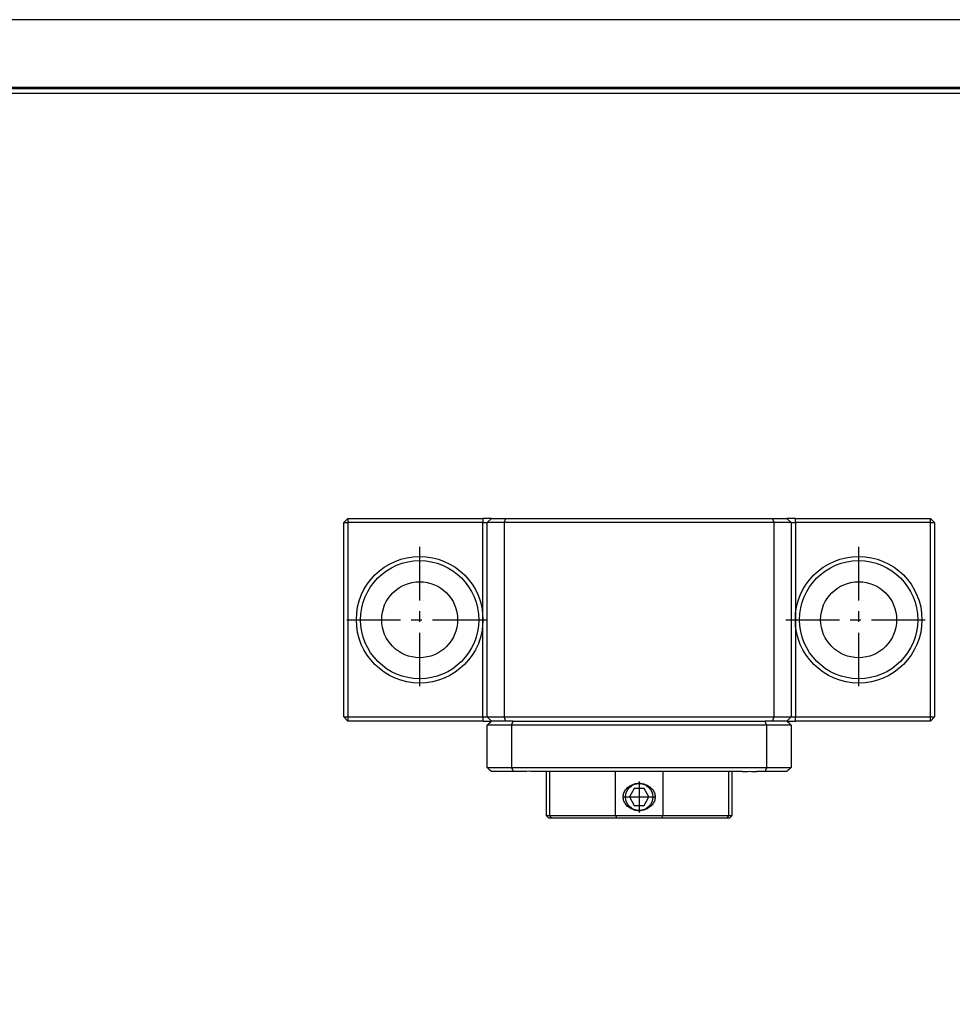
# Model space of a CAD drawing. Header units: millimetres. Extents: x 0 to 370, y 0 to 262.
# Tile 3 of 4: x 124 to 235, y 145 to 262. Entities that reach past the tile are written whole.
import ezdxf
from ezdxf.enums import TextEntityAlignment as Align

# ---------------------------------------------------------------- set-up
doc = ezdxf.new("R2010")
doc.units = ezdxf.units.MM
doc.linetypes.add('CENTER', pattern=[50.8, 31.75, -6.35, 6.35, -6.35])
for name, color, linetype in [('center', 1, 'CENTER'), ('L1', 7, 'CONTINUOUS'), ('OUTLINE', 7, 'CONTINUOUS')]:
    doc.layers.add(name, color=color, linetype=linetype)

# ---------------------------------------------------------------- blocks, each defined once
blk = doc.blocks.new('표제란')
at = {"layer": 'L1', "color": 0}
blk.add_line((297, 210), (0, 210), dxfattribs=at)
at = {"layer": 'L1', "const_width": 0.25}
blk.add_lwpolyline([(290.5, 6.5), (290.5, 203.5), (10, 203.5), (10, 6.5)], close=True, dxfattribs=at)
at = {"layer": 'L1'}
blk.add_lwpolyline([(290, 7), (290, 203), (10.5, 203), (10.5, 7)], close=True, dxfattribs=at)
for tag, p in [('필렛', (179.25, 10.9)), ('모따기', (179.25, 8.3))]:
    blk.add_attdef(tag, text='', height=1.15, dxfattribs=at).set_placement(p, align=Align.MIDDLE_LEFT)
at = {"layer": 'OUTLINE', "ltscale": 0.5}
for tag, p, height in [('도번', (251.181, 15.642), 2.5), ('SCALE', (253.781, 9.553), 1.2), ('DATE', (277.02, 9.511), 1.2)]:
    blk.add_attdef(tag, p, '', height=height, dxfattribs=at)

msp = doc.modelspace()

# ---------------------------------------------------------------- linework, layer by layer
at = {"layer": 'center', "ltscale": 0.2}
for p, q in [((171.6477, 199.3056), (171.6477, 182.0556)), ((223.6477, 199.3056), (223.6477, 182.0556)), ((163.0227, 190.6806), (180.2727, 190.6806)), ((215.0227, 190.6806), (232.2727, 190.6806)), ((197.6477, 171.5321), (197.6477, 167.8291)), ((195.7962, 169.6806), (199.4992, 169.6806))]:
    msp.add_line(p, q, dxfattribs=at)
at = {"layer": 'OUTLINE'}
for p, q in [((163.1477, 202.6806), (162.6477, 202.1806)), ((162.6477, 202.1806), (163.1477, 202.1806)), ((162.6477, 179.1806), (162.6477, 202.1806)), ((163.1477, 202.6806), (163.1477, 202.1806)), ((163.1477, 202.6806), (179.1477, 202.6806)), ((179.1477, 202.1806), (163.1477, 202.1806)), ((163.1477, 202.1806), (163.1477, 179.1806)), ((179.1477, 202.6806), (179.1477, 202.1806)), ((179.6477, 202.6806), (179.1477, 202.6806)), ((179.1477, 202.1806), (179.6477, 202.1806)), ((179.1477, 190.6806), (179.1477, 202.1806)), ((180.1477, 202.6806), (179.6477, 202.1806)), ((180.1477, 202.6806), (179.6477, 202.6806)), ((181.6477, 202.1806), (179.6477, 202.1806)), ((179.6477, 179.1806), (179.6477, 202.1806)), ((180.1477, 202.6806), (181.8548, 202.6806)), ((181.6477, 202.1806), (181.8548, 202.6806)), ((213.6477, 202.1806), (181.6477, 202.1806)), ((181.6477, 202.1806), (181.6477, 179.1806)), ((181.8548, 202.6806), (213.4406, 202.6806)), ((213.6477, 202.1806), (213.4406, 202.6806)), ((213.4406, 202.6806), (215.1477, 202.6806)), ((215.6477, 202.1806), (213.6477, 202.1806)), ((213.6477, 179.1806), (213.6477, 202.1806)), ((215.6477, 202.1806), (215.1477, 202.6806)), ((215.6477, 202.6806), (215.1477, 202.6806)), ((216.1477, 202.6806), (215.6477, 202.6806)), ((215.6477, 202.1806), (215.6477, 179.1806)), ((215.6477, 202.1806), (216.1477, 202.1806)), ((216.1477, 202.1806), (216.1477, 202.6806)), ((216.1477, 202.6806), (232.1477, 202.6806)), ((216.1477, 202.1806), (216.1477, 190.6806)), ((232.1477, 202.1806), (216.1477, 202.1806)), ((232.1477, 202.1806), (232.1477, 202.6806)), ((232.6477, 202.1806), (232.1477, 202.6806)), ((232.1477, 179.1806), (232.1477, 202.1806)), ((232.1477, 202.1806), (232.6477, 202.1806)), ((232.6477, 202.1806), (232.6477, 179.1806)), ((179.1477, 179.1806), (179.1477, 190.6806)), ((216.1477, 190.6806), (216.1477, 179.1806)), ((162.6477, 179.1806), (163.1477, 179.1806)), ((162.6477, 179.1806), (163.1477, 178.6806)), ((163.1477, 179.1806), (179.1477, 179.1806)), ((163.1477, 179.1806), (163.1477, 178.6806)), ((179.1477, 178.6806), (163.1477, 178.6806)), ((179.1477, 179.1806), (179.6477, 179.1806)), ((179.1477, 179.1806), (179.1477, 178.6806)), ((179.1477, 178.6806), (179.6477, 178.6806)), ((179.6477, 179.1806), (181.6477, 179.1806)), ((180.1477, 178.6806), (179.6477, 179.1806)), ((179.6477, 178.6806), (180.1477, 178.6806)), ((181.8548, 178.6806), (180.1477, 178.6806)), ((181.6477, 179.1806), (213.6477, 179.1806)), ((181.8548, 178.6806), (181.6477, 179.1806)), ((182.7229, 178.6806), (181.8548, 178.6806)), ((182.7229, 178.6806), (212.5725, 178.6806)), ((213.4406, 178.6806), (212.5725, 178.6806)), ((213.4406, 178.6806), (213.6477, 179.1806)), ((215.1477, 178.6806), (213.4406, 178.6806)), ((213.6477, 179.1806), (215.6477, 179.1806)), ((215.6477, 179.1806), (215.1477, 178.6806)), ((215.1477, 178.6806), (215.6477, 178.6806)), ((215.6477, 179.1806), (216.1477, 179.1806)), ((215.6477, 178.6806), (216.1477, 178.6806)), ((216.1477, 178.6806), (216.1477, 179.1806)), ((216.1477, 179.1806), (232.1477, 179.1806)), ((232.1477, 178.6806), (216.1477, 178.6806)), ((232.1477, 179.1806), (232.6477, 179.1806)), ((232.1477, 178.6806), (232.1477, 179.1806)), ((232.1477, 178.6806), (232.6477, 179.1806)), ((182.5397, 178.1806), (179.6477, 178.1806)), ((179.6477, 173.1806), (179.6477, 178.1806)), ((212.7556, 178.1806), (182.5397, 178.1806)), ((182.5397, 178.1806), (182.5397, 173.1806)), ((215.6477, 178.1806), (212.7556, 178.1806)), ((212.7556, 173.1806), (212.7556, 178.1806)), ((215.6477, 178.1806), (215.6477, 173.1806)), ((179.6477, 173.1806), (182.5397, 173.1806)), ((181.3842, 172.6806), (180.1477, 172.6806)), ((182.7229, 172.6806), (181.3842, 172.6806)), ((182.5397, 173.1806), (212.7556, 173.1806)), ((183.7138, 172.6806), (182.7229, 172.6806)), ((209.8767, 172.6806), (185.4186, 172.6806)), ((186.6477, 172.6806), (186.6477, 167.4806)), ((187.0091, 172.6806), (187.0091, 167.4806)), ((194.8513, 167.4806), (194.8513, 172.6806)), ((200.4441, 172.6806), (200.4441, 167.4806)), ((208.2863, 167.4806), (208.2863, 172.6806)), ((208.6477, 167.4806), (208.6477, 172.6806)), ((212.5725, 172.6806), (211.5816, 172.6806)), ((213.9111, 172.6806), (212.5725, 172.6806)), ((212.7556, 173.1806), (215.6477, 173.1806)), ((215.1477, 172.6806), (213.9111, 172.6806)), ((197.0703, 170.6806), (196.493, 169.6806)), ((198.225, 170.6806), (197.0703, 170.6806)), ((198.8024, 169.6806), (198.225, 170.6806)), ((196.493, 169.6806), (197.0703, 168.6806)), ((198.225, 168.6806), (198.8024, 169.6806)), ((197.0703, 168.6806), (198.225, 168.6806)), ((186.6477, 167.4806), (186.9477, 167.1806)), ((186.6477, 167.4806), (187.0091, 167.4806)), ((187.279, 167.1806), (186.9477, 167.1806)), ((187.0091, 167.4806), (194.8513, 167.4806)), ((195.0056, 167.1806), (187.279, 167.1806)), ((194.8513, 167.4806), (200.4441, 167.4806)), ((200.2898, 167.1806), (195.0056, 167.1806)), ((208.0163, 167.1806), (200.2898, 167.1806)), ((200.4441, 167.4806), (208.2863, 167.4806)), ((208.3477, 167.1806), (208.0163, 167.1806)), ((208.2863, 167.4806), (208.6477, 167.4806)), ((208.3477, 167.1806), (208.6477, 167.4806))]:
    msp.add_line(p, q, dxfattribs=at)
for centre, radius in [((171.6477, 190.6806), 7.5), ((171.6477, 190.6806), 7), ((223.6477, 190.6806), 7.5), ((223.6477, 190.6806), 7), ((171.6477, 190.6806), 4.5), ((223.6477, 190.6806), 4.5), ((197.6477, 169.6806), 1.61)]:
    msp.add_circle(centre, radius, dxfattribs=at)
for points in [[(179.6477, 178.1806), (179.8144, 178.3474), (179.9811, 178.514), (180.1477, 178.6806)], [(182.5397, 178.1806), (182.6004, 178.3474), (182.6615, 178.514), (182.7229, 178.6806)], [(212.7556, 178.1806), (212.6949, 178.3474), (212.6339, 178.514), (212.5725, 178.6806)], [(215.6477, 178.1806), (215.4809, 178.3474), (215.3143, 178.514), (215.1477, 178.6806)], [(179.6477, 173.1806), (179.8144, 173.0139), (179.9811, 172.8472), (180.1477, 172.6806)], [(182.5397, 173.1806), (182.6004, 173.0139), (182.6615, 172.8472), (182.7229, 172.6806)], [(185.4186, 172.6806), (184.8503, 172.7349), (184.2821, 172.7349), (183.7138, 172.6806)], [(209.8767, 172.6806), (210.445, 172.7349), (211.0133, 172.7349), (211.5816, 172.6806)], [(212.7556, 173.1806), (212.6949, 173.0139), (212.6339, 172.8472), (212.5725, 172.6806)], [(215.6477, 173.1806), (215.4809, 173.0139), (215.3143, 172.8472), (215.1477, 172.6806)], [(187.0091, 167.4806), (187.0989, 167.3806), (187.1889, 167.2806), (187.279, 167.1806)], [(194.8513, 167.4806), (194.9029, 167.3806), (194.9543, 167.2806), (195.0056, 167.1806)], [(200.4441, 167.4806), (200.3925, 167.3806), (200.3411, 167.2806), (200.2898, 167.1806)], [(208.2863, 167.4806), (208.1964, 167.3806), (208.1064, 167.2806), (208.0163, 167.1806)]]:
    msp.add_open_spline(points, degree=3, dxfattribs=at)
for points, knots in [([(196.9353, 168.1923), (196.777, 168.2484), (196.6231, 168.3249), (196.3453, 168.5113), (196.2181, 168.6227), (195.9995, 168.8813), (195.9105, 169.0258), (195.7862, 169.3421), (195.7531, 169.5079), (195.7526, 169.8495), (195.7857, 170.0174), (195.9095, 170.3336), (195.9994, 170.4797), (196.2173, 170.7378), (196.3463, 170.8508), (196.6252, 171.0376), (196.7752, 171.1122), (196.9353, 171.1689)], [0, 0, 0, 0, 0.125, 0.125, 0.25, 0.25, 0.375, 0.375, 0.5, 0.5, 0.625, 0.625, 0.75, 0.75, 0.875, 0.875, 1, 1, 1, 1]), ([(196.9353, 171.1689), (197.0468, 171.2223), (197.1624, 171.2624), (197.4012, 171.3167), (197.5256, 171.3307), (197.8931, 171.3306), (198.1393, 171.2746), (198.3601, 171.1689)], [0, 0, 0, 0, 0.25, 0.25, 0.5, 0.5, 1, 1, 1, 1]), ([(198.3601, 171.1689), (198.5195, 171.1125), (198.6693, 171.0381), (198.9488, 170.8511), (199.0771, 170.7384), (199.2927, 170.4841), (199.3836, 170.3374), (199.5077, 170.0241), (199.5419, 169.8536), (199.543, 169.5167), (199.5101, 169.346), (199.3876, 169.0313), (199.2978, 168.8843), (198.9718, 168.4966), (198.6775, 168.3047), (198.3601, 168.1923)], [0, 0, 0, 0, 0.125, 0.125, 0.25, 0.25, 0.375, 0.375, 0.5, 0.5, 0.625, 0.625, 0.75, 0.75, 1, 1, 1, 1]), ([(198.3601, 168.1923), (198.14, 168.087), (197.8948, 168.0305), (197.5232, 168.0307), (197.4017, 168.0445), (197.1633, 168.0986), (197.0454, 168.1396), (196.9353, 168.1923)], [0, 0, 0, 0, 0.5, 0.5, 0.75, 0.75, 1, 1, 1, 1])]:
    msp.add_open_spline(points, degree=3, knots=knots, dxfattribs=at)

# ---------------------------------------------------------------- block references
at = {"layer": 'OUTLINE', "xscale": 1.2464990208, "yscale": 1.2464990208, "zscale": 1.2464990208}
msp.add_blockref('표제란', (0, 0), dxfattribs=at)

doc.saveas('drawing.dxf')
